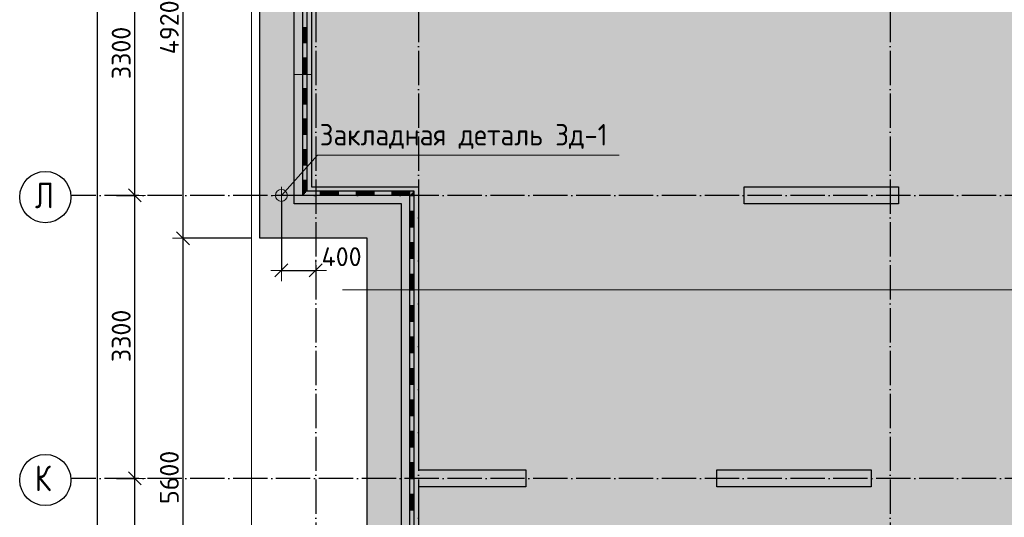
# Model space of a CAD drawing. Header units: millimetres. Extents: x -3483 to 105345, y -283423 to 72284.
# Tile 75 of 165: x -3453 to 8033, y 24646 to 30449. Entities that reach past the tile are written whole.
import ezdxf

# ---------------------------------------------------------------- set-up
doc = ezdxf.new("R2010")
doc.units = ezdxf.units.MM
doc.header["$PDMODE"] = 65
for name, pattern in [('______11', [500, 400, -50, 0, -50]), ('______2', [270, 200, -70]), ('______5', [1100, 800, -100, 100, -100])]:
    doc.linetypes.add(name, pattern=pattern)
for name, color, linetype, lineweight in [('Standard', 7, 'Continuous', 25), ('Закладная деталь_ общее', 7, 'Continuous', 25), ('Колонна (1)', 7, 'Continuous', 35), ('Размерная линия_ общее', 7, 'Continuous', 13), ('Стена_ общее', 7, 'Continuous', 35), ('Фундамент (1)', 7, 'Continuous', 35), ('Фундамент_ общее', 7, 'Continuous', 35)]:
    doc.layers.add(name, color=color, linetype=linetype, lineweight=lineweight)
doc.layers.add('Осевая линия_ общее', color=7, linetype='______5', lineweight=13, true_color=0xa0a0a0)
doc.styles.add('ISOCPEUR', font='ISOCPEUR')
doc.dimstyles.new('DIMSTYLE_4', dxfattribs={"dimtxt": 220, "dimasz": 250, "dimexe": 0, "dimexo": 0, "dimgap": 110, "dimtad": 2, "dimdec": 0, "dimrnd": 5, "dimzin": 12, "dimdsep": 46, "dimtxsty": 'ISOCPEUR', "dimblk1": 'ALL_ML_STRICH', "dimblk2": 'ALL_ML_STRICH', "dimsah": 1, "dimcen": 0, "dimclrd": 7, "dimclre": 256, "dimclrt": 7, "dimadec": 0, "dimazin": 0, "dimtfac": 1, "dimtdec": 0, "dimtix": 1, "dimtmove": 2, "dimatfit": 3, "dimfxl": 0, "dimtzin": 0, "dimlwd": 0, "dimlwe": -3, "dimarcsym": 0})
doc.dimstyles.new('DIMSTYLE_5', dxfattribs={"dimtxt": 220, "dimasz": 250, "dimexe": 0, "dimexo": 0, "dimgap": 110, "dimtad": 2, "dimdec": 0, "dimrnd": 5, "dimzin": 12, "dimdsep": 46, "dimtxsty": 'ISOCPEUR', "dimblk1": 'ALL_ML_STRICH', "dimblk2": 'ALL_ML_STRICH', "dimsah": 1, "dimcen": 0, "dimclrd": 7, "dimclre": 256, "dimclrt": 7, "dimadec": 0, "dimazin": 0, "dimtfac": 1, "dimtdec": 0, "dimtix": 1, "dimtmove": 2, "dimatfit": 3, "dimfxl": 0, "dimtvp": 1.2, "dimtzin": 0, "dimlwd": 0, "dimlwe": -3, "dimarcsym": 0})

# ---------------------------------------------------------------- blocks, each defined once
blk = doc.blocks.new('ALL_ML_STRICH')
at = {"color": 0, "linetype": 'ByBlock', "lineweight": -2}
for p, q in [((0, -0.5), (0, 0.5)), ((-1, 0), (0.5, 0)), ((-0.3, -0.3), (0.3, 0.3))]:
    blk.add_line(p, q, dxfattribs=at)
blk = doc.blocks.new('*D28')
at = {"layer": 'DEFPOINTS', "color": 7, "linetype": 'Continuous', "lineweight": 13, "transparency": 33554687}
for p in [(-650, 27900), (-1547, 22300), (-650, 22300)]:
    blk.add_point(p, dxfattribs=at)
at = {"layer": 'Размерная линия_ общее', "color": 253, "linetype": 'Continuous', "lineweight": -2, "true_color": 0xa0a0a0, "transparency": 33554687}
for p, q in [((-750, 27900), (-1547, 27900)), ((-750, 22300), (-1547, 22300))]:
    blk.add_line(p, q, dxfattribs=at)
at = {"layer": 'Размерная линия_ общее', "color": 7, "linetype": 'Continuous', "lineweight": -2, "transparency": 33554687}
blk.add_line((-1547, 22300), (-1547, 27900), dxfattribs=at)
at = {"layer": 'Размерная линия_ общее', "color": 7, "linetype": 'Continuous', "lineweight": 13, "transparency": 33554687, "xscale": 250, "yscale": 250, "zscale": 250}
for p, rotation in [((-1547, 27900), 90), ((-1547, 22300), 270)]:
    blk.add_blockref('ALL_ML_STRICH', p, dxfattribs=dict(at, rotation=rotation))
at = {"layer": 'Размерная линия_ общее', "color": 7, "linetype": 'Continuous', "lineweight": 13, "transparency": 33554687, "insert": (-1707, 25111), "char_height": 220, "width": 880, "attachment_point": 5, "rotation": 90, "style": 'ISOCPEUR'}
blk.add_mtext('\\A1;{5600}', dxfattribs=at)
blk = doc.blocks.new('*D29')
at = {"layer": 'DEFPOINTS', "color": 7, "linetype": 'Continuous', "lineweight": 13, "transparency": 33554687}
for p in [(-650, 32820), (-1547, 27900), (-650, 27900)]:
    blk.add_point(p, dxfattribs=at)
at = {"layer": 'Размерная линия_ общее', "color": 253, "linetype": 'Continuous', "lineweight": -2, "true_color": 0xa0a0a0, "transparency": 33554687}
for p, q in [((-750, 32820), (-1547, 32820)), ((-750, 27900), (-1547, 27900))]:
    blk.add_line(p, q, dxfattribs=at)
at = {"layer": 'Размерная линия_ общее', "color": 7, "linetype": 'Continuous', "lineweight": -2, "transparency": 33554687}
blk.add_line((-1547, 27900), (-1547, 32820), dxfattribs=at)
at = {"layer": 'Размерная линия_ общее', "color": 7, "linetype": 'Continuous', "lineweight": 13, "transparency": 33554687, "xscale": 250, "yscale": 250, "zscale": 250}
for p, rotation in [((-1547, 32820), 90), ((-1547, 27900), 270)]:
    blk.add_blockref('ALL_ML_STRICH', p, dxfattribs=dict(at, rotation=rotation))
at = {"layer": 'Размерная линия_ общее', "color": 7, "linetype": 'Continuous', "lineweight": 13, "transparency": 33554687, "insert": (-1707, 30360), "char_height": 220, "width": 880, "attachment_point": 5, "rotation": 90, "style": 'ISOCPEUR'}
blk.add_mtext('\\A1;{4920}', dxfattribs=at)
blk = doc.blocks.new('*D686')
at = {"layer": 'DEFPOINTS', "color": 7, "linetype": 'Continuous', "lineweight": 13, "transparency": 33554687}
for p in [(-2418, 46490), (-2783, 0), (-2544, 0)]:
    blk.add_point(p, dxfattribs=at)
at = {"layer": 'Размерная линия_ общее', "color": 253, "linetype": 'Continuous', "lineweight": -2, "true_color": 0xa0a0a0, "transparency": 33554687}
for p, q in [((-2438, 46490), (-2544, 46490)), ((-2763, 0), (-2544, 0))]:
    blk.add_line(p, q, dxfattribs=at)
at = {"layer": 'Размерная линия_ общее', "color": 7, "linetype": 'Continuous', "lineweight": -2, "transparency": 33554687}
blk.add_line((-2544, 0), (-2544, 46490), dxfattribs=at)
at = {"layer": 'Размерная линия_ общее', "color": 7, "linetype": 'Continuous', "lineweight": 13, "transparency": 33554687, "xscale": 250, "yscale": 250, "zscale": 250}
for p, rotation in [((-2544, 46490), 90), ((-2544, 0), 270)]:
    blk.add_blockref('ALL_ML_STRICH', p, dxfattribs=dict(at, rotation=rotation))
at = {"layer": 'Размерная линия_ общее', "color": 7, "linetype": 'Continuous', "lineweight": 13, "transparency": 33554687, "insert": (-2704, 23234), "char_height": 220, "width": 1100, "attachment_point": 5, "rotation": 90, "style": 'ISOCPEUR'}
blk.add_mtext('\\A1;{46490}', dxfattribs=at)
blk = doc.blocks.new('*D694')
at = {"layer": 'DEFPOINTS', "color": 7, "linetype": 'Continuous', "lineweight": 13, "transparency": 33554687}
for p in [(-2424, 25100), (-2424, 21800), (-2109, 21800)]:
    blk.add_point(p, dxfattribs=at)
at = {"layer": 'Размерная линия_ общее', "color": 253, "linetype": 'Continuous', "lineweight": -2, "true_color": 0xa0a0a0, "transparency": 33554687}
for p, q in [((-2324, 25100), (-2109, 25100)), ((-2324, 21800), (-2109, 21800))]:
    blk.add_line(p, q, dxfattribs=at)
at = {"layer": 'Размерная линия_ общее', "color": 7, "linetype": 'Continuous', "lineweight": -2, "transparency": 33554687}
blk.add_line((-2109, 21800), (-2109, 25100), dxfattribs=at)
at = {"layer": 'Размерная линия_ общее', "color": 7, "linetype": 'Continuous', "lineweight": 13, "transparency": 33554687, "xscale": 250, "yscale": 250, "zscale": 250}
for p, rotation in [((-2109, 25100), 90), ((-2109, 21800), 270)]:
    blk.add_blockref('ALL_ML_STRICH', p, dxfattribs=dict(at, rotation=rotation))
at = {"layer": 'Размерная линия_ общее', "color": 7, "linetype": 'Continuous', "lineweight": 13, "transparency": 33554687, "insert": (-2269, 23461), "char_height": 220, "width": 880, "attachment_point": 5, "rotation": 90, "style": 'ISOCPEUR'}
blk.add_mtext('\\A1;{3300}', dxfattribs=at)
blk = doc.blocks.new('*D695')
at = {"layer": 'DEFPOINTS', "color": 7, "linetype": 'Continuous', "lineweight": 13, "transparency": 33554687}
for p in [(-2424, 28400), (-2424, 25100), (-2109, 25100)]:
    blk.add_point(p, dxfattribs=at)
at = {"layer": 'Размерная линия_ общее', "color": 253, "linetype": 'Continuous', "lineweight": -2, "true_color": 0xa0a0a0, "transparency": 33554687}
for p, q in [((-2324, 28400), (-2109, 28400)), ((-2324, 25100), (-2109, 25100))]:
    blk.add_line(p, q, dxfattribs=at)
at = {"layer": 'Размерная линия_ общее', "color": 7, "linetype": 'Continuous', "lineweight": -2, "transparency": 33554687}
blk.add_line((-2109, 25100), (-2109, 28400), dxfattribs=at)
at = {"layer": 'Размерная линия_ общее', "color": 7, "linetype": 'Continuous', "lineweight": 13, "transparency": 33554687, "xscale": 250, "yscale": 250, "zscale": 250}
for p, rotation in [((-2109, 28400), 90), ((-2109, 25100), 270)]:
    blk.add_blockref('ALL_ML_STRICH', p, dxfattribs=dict(at, rotation=rotation))
at = {"layer": 'Размерная линия_ общее', "color": 7, "linetype": 'Continuous', "lineweight": 13, "transparency": 33554687, "insert": (-2269, 26761), "char_height": 220, "width": 880, "attachment_point": 5, "rotation": 90, "style": 'ISOCPEUR'}
blk.add_mtext('\\A1;{3300}', dxfattribs=at)
blk = doc.blocks.new('*D696')
at = {"layer": 'DEFPOINTS', "color": 7, "linetype": 'Continuous', "lineweight": 13, "transparency": 33554687}
for p in [(-2424, 31700), (-2424, 28400), (-2109, 28400)]:
    blk.add_point(p, dxfattribs=at)
at = {"layer": 'Размерная линия_ общее', "color": 253, "linetype": 'Continuous', "lineweight": -2, "true_color": 0xa0a0a0, "transparency": 33554687}
for p, q in [((-2324, 31700), (-2109, 31700)), ((-2324, 28400), (-2109, 28400))]:
    blk.add_line(p, q, dxfattribs=at)
at = {"layer": 'Размерная линия_ общее', "color": 7, "linetype": 'Continuous', "lineweight": -2, "transparency": 33554687}
blk.add_line((-2109, 28400), (-2109, 31700), dxfattribs=at)
at = {"layer": 'Размерная линия_ общее', "color": 7, "linetype": 'Continuous', "lineweight": 13, "transparency": 33554687, "xscale": 250, "yscale": 250, "zscale": 250}
for p, rotation in [((-2109, 31700), 90), ((-2109, 28400), 270)]:
    blk.add_blockref('ALL_ML_STRICH', p, dxfattribs=dict(at, rotation=rotation))
at = {"layer": 'Размерная линия_ общее', "color": 7, "linetype": 'Continuous', "lineweight": 13, "transparency": 33554687, "insert": (-2269, 30061), "char_height": 220, "width": 880, "attachment_point": 5, "rotation": 90, "style": 'ISOCPEUR'}
blk.add_mtext('\\A1;{3300}', dxfattribs=at)
blk = doc.blocks.new('ЭЛЕМЕНТ_УЗОРА_5')
at = {"layer": 'Standard', "color": 7, "linetype": 'Continuous', "lineweight": 25, "transparency": 33554687}
for p, q in [((-150, 30182), (-150, 30538)), ((-100, 30182), (-100, 30538)), ((-150, 30360), (-100, 30360)), ((-140, 30182), (-140, 30360)), ((-130, 30182), (-130, 30360)), ((-120, 30182), (-120, 30360)), ((-110, 30182), (-110, 30360)), ((-150, 29825), (-150, 30182)), ((-150, 30182), (-100, 30182)), ((-150, 30182), (-100, 30182)), ((-100, 29825), (-100, 30182)), ((-150, 30004), (-100, 30004)), ((-140, 29825), (-140, 30004)), ((-130, 29825), (-130, 30004)), ((-120, 29825), (-120, 30004)), ((-110, 29825), (-110, 30004)), ((-150, 29469), (-150, 29825)), ((-150, 29825), (-100, 29825)), ((-150, 29825), (-100, 29825)), ((-100, 29469), (-100, 29825)), ((-150, 29647), (-100, 29647)), ((-140, 29469), (-140, 29647)), ((-130, 29469), (-130, 29647)), ((-120, 29469), (-120, 29647)), ((-110, 29469), (-110, 29647)), ((-150, 29113), (-150, 29469)), ((-150, 29469), (-100, 29469)), ((-150, 29469), (-100, 29469)), ((-100, 29113), (-100, 29469)), ((-150, 29291), (-100, 29291)), ((-140, 29113), (-140, 29291)), ((-130, 29113), (-130, 29291)), ((-120, 29113), (-120, 29291)), ((-110, 29113), (-110, 29291)), ((-150, 28756), (-150, 29113)), ((-150, 29113), (-100, 29113)), ((-150, 29113), (-100, 29113)), ((-100, 28756), (-100, 29113)), ((-150, 28935), (-100, 28935)), ((-140, 28756), (-140, 28935)), ((-130, 28756), (-130, 28935)), ((-120, 28756), (-120, 28935)), ((-110, 28756), (-110, 28935)), ((-150, 28400), (-150, 28756)), ((-150, 28756), (-100, 28756)), ((-150, 28756), (-100, 28756)), ((-100, 28450), (-100, 28756)), ((-150, 28578), (-100, 28578)), ((-140, 28410), (-140, 28578)), ((-130, 28420), (-130, 28578)), ((-120, 28430), (-120, 28578)), ((-110, 28440), (-110, 28578)), ((-150, 28400), (-150, 28400)), ((-150, 28400), (-150, 28400)), ((-150, 28400), (-150, 28400)), ((267, 28450), (-100, 28450)), ((58, 28400), (58, 28450)), ((267, 28440), (58, 28440)), ((267, 28430), (58, 28430)), ((267, 28420), (58, 28420)), ((267, 28410), (58, 28410)), ((683, 28450), (267, 28450)), ((267, 28400), (267, 28450)), ((267, 28400), (267, 28450)), ((683, 28400), (267, 28400)), ((475, 28400), (475, 28450)), ((683, 28440), (475, 28440)), ((683, 28430), (475, 28430)), ((683, 28420), (475, 28420)), ((683, 28410), (475, 28410)), ((1100, 28450), (683, 28450)), ((683, 28400), (683, 28450)), ((683, 28400), (683, 28450)), ((1100, 28400), (683, 28400)), ((892, 28400), (892, 28450)), ((1100, 28440), (892, 28440)), ((1100, 28430), (892, 28430)), ((1100, 28420), (892, 28420)), ((1100, 28410), (892, 28410)), ((1150, 28450), (1100, 28450)), ((1100, 28400), (1100, 28450)), ((1100, 28400), (1100, 28450)), ((1100, 28400), (1100, 28400)), ((1110, 28400), (1110, 28410)), ((1120, 28400), (1120, 28420)), ((1130, 28400), (1130, 28430)), ((1140, 28400), (1140, 28440)), ((1150, 28400), (1150, 28450)), ((1150, 28033), (1150, 28400)), ((1100, 28217), (1150, 28217)), ((1110, 28033), (1110, 28217)), ((1120, 28033), (1120, 28217)), ((1130, 28033), (1130, 28217)), ((1140, 28033), (1140, 28217)), ((1100, 27667), (1100, 28033)), ((1100, 28033), (1150, 28033)), ((1100, 28033), (1150, 28033)), ((1150, 27667), (1150, 28033)), ((1100, 27850), (1150, 27850)), ((1110, 27667), (1110, 27850)), ((1120, 27667), (1120, 27850)), ((1130, 27667), (1130, 27850)), ((1140, 27667), (1140, 27850)), ((1100, 27300), (1100, 27667)), ((1100, 27667), (1150, 27667)), ((1100, 27667), (1150, 27667)), ((1150, 27300), (1150, 27667)), ((1100, 27483), (1150, 27483)), ((1110, 27300), (1110, 27483)), ((1120, 27300), (1120, 27483)), ((1130, 27300), (1130, 27483)), ((1140, 27300), (1140, 27483)), ((1100, 26933), (1100, 27300)), ((1100, 27300), (1150, 27300)), ((1100, 27300), (1150, 27300)), ((1150, 26933), (1150, 27300)), ((1100, 27117), (1150, 27117)), ((1110, 26933), (1110, 27117)), ((1120, 26933), (1120, 27117)), ((1130, 26933), (1130, 27117)), ((1140, 26933), (1140, 27117)), ((1100, 26567), (1100, 26933)), ((1100, 26933), (1150, 26933)), ((1100, 26933), (1150, 26933)), ((1150, 26567), (1150, 26933)), ((1100, 26750), (1150, 26750)), ((1110, 26567), (1110, 26750)), ((1120, 26567), (1120, 26750)), ((1130, 26567), (1130, 26750)), ((1140, 26567), (1140, 26750)), ((1100, 26200), (1100, 26567)), ((1100, 26567), (1150, 26567)), ((1100, 26567), (1150, 26567)), ((1150, 26200), (1150, 26567)), ((1100, 26383), (1150, 26383)), ((1110, 26200), (1110, 26383)), ((1120, 26200), (1120, 26383)), ((1130, 26200), (1130, 26383)), ((1140, 26200), (1140, 26383)), ((1100, 25833), (1100, 26200)), ((1100, 26200), (1150, 26200)), ((1100, 26200), (1150, 26200)), ((1150, 25833), (1150, 26200)), ((1100, 26017), (1150, 26017)), ((1110, 25833), (1110, 26017)), ((1120, 25833), (1120, 26017)), ((1130, 25833), (1130, 26017)), ((1140, 25833), (1140, 26017)), ((1100, 25467), (1100, 25833)), ((1100, 25833), (1150, 25833)), ((1100, 25833), (1150, 25833)), ((1150, 25467), (1150, 25833)), ((1100, 25650), (1150, 25650)), ((1110, 25467), (1110, 25650)), ((1120, 25467), (1120, 25650)), ((1130, 25467), (1130, 25650)), ((1140, 25467), (1140, 25650)), ((1100, 25100), (1100, 25467)), ((1100, 25467), (1150, 25467)), ((1100, 25467), (1150, 25467)), ((1150, 25100), (1150, 25467)), ((1100, 25283), (1150, 25283)), ((1110, 25100), (1110, 25283)), ((1120, 25100), (1120, 25283)), ((1130, 25100), (1130, 25283)), ((1140, 25100), (1140, 25283)), ((1100, 24733), (1100, 25100)), ((1100, 25100), (1150, 25100)), ((1100, 25100), (1150, 25100)), ((1150, 24733), (1150, 25100)), ((1100, 24917), (1150, 24917)), ((1110, 24733), (1110, 24917)), ((1120, 24733), (1120, 24917)), ((1130, 24733), (1130, 24917)), ((1140, 24733), (1140, 24917)), ((1100, 24367), (1100, 24733)), ((1100, 24733), (1150, 24733)), ((1100, 24733), (1150, 24733)), ((1150, 24367), (1150, 24733))]:
    blk.add_line(p, q, dxfattribs=at)
for points in [[(267, 28400), (-150, 28400), (-150, 28400)], [(1100, 28033), (1100, 28400), (1100, 28400)], [(1100, 28400), (1100, 28400), (1150, 28400)], [(1100, 28400), (1100, 28400), (1150, 28400)]]:
    blk.add_lwpolyline(points, dxfattribs=at)
blk = doc.blocks.new('*D857')
at = {"layer": 'DEFPOINTS', "color": 7, "linetype": 'Continuous', "lineweight": 13, "transparency": 33554687}
for p in [(-400, 28440), (0, 27598), (-400, 27525)]:
    blk.add_point(p, dxfattribs=at)
at = {"layer": 'Размерная линия_ общее', "color": 253, "linetype": 'Continuous', "lineweight": -2, "true_color": 0xa0a0a0, "transparency": 33554687}
for p, q in [((-400, 28340), (-400, 27525)), ((0, 27525), (0, 27525))]:
    blk.add_line(p, q, dxfattribs=at)
at = {"layer": 'Размерная линия_ общее', "color": 7, "linetype": 'Continuous', "lineweight": -2, "transparency": 33554687}
blk.add_line((-400, 27525), (0, 27525), dxfattribs=at)
at = {"layer": 'Размерная линия_ общее', "color": 7, "linetype": 'Continuous', "lineweight": 13, "transparency": 33554687, "xscale": 250, "yscale": 250, "zscale": 250, "rotation": 180}
blk.add_blockref('ALL_ML_STRICH', (-400, 27525), dxfattribs=at)
at = {"layer": 'Размерная линия_ общее', "color": 7, "linetype": 'Continuous', "lineweight": 13, "transparency": 33554687, "xscale": 250, "yscale": 250, "zscale": 250}
blk.add_blockref('ALL_ML_STRICH', (0, 27525), dxfattribs=at)
at = {"layer": 'Размерная линия_ общее', "color": 7, "linetype": 'Continuous', "lineweight": 13, "transparency": 33554687, "insert": (302, 27685), "char_height": 220, "width": 660, "attachment_point": 5, "style": 'ISOCPEUR'}
blk.add_mtext('\\A1;{400}', dxfattribs=at)

msp = doc.modelspace()

# ---------------------------------------------------------------- hatches: boundary and pattern name
at = {"layer": 'Фундамент (1)', "linetype": 'Continuous', "lineweight": 13, "true_color": 0xc7c7c7, "transparency": 33554687}
h = msp.add_hatch(color=9, dxfattribs=at)
h.paths.add_polyline_path([(14500, 40050), (14500, 46590), (600, 46590), (600, 43340), (-650, 43340), (-650, 38420), (600, 38420), (600, 32820), (-650, 32820), (-650, 27900), (600, 27900), (600, 22300), (-650, 22300), (-650, 18000), (600, 18000), (600, 12640), (-650, 12640), (-650, 10119.9), (2567.4, 6902.4), (3451.3, 7786.3), (7715.2, 3522.4), (6831.3, 2638.6), (10119.9, -650), (12590, -650), (12590, 600), (17950, 600), (17950, -650), (22250, -650), (22250, 600), (25150, 600), (25150, 14500), (22052, 14500), (21015.9, 15536.2), (22316.9, 16837.3), (16695.4, 22458.8), (15394.4, 21157.7), (14500, 22052), (14500, 31190), (16340, 31190), (16340, 40050)])
h.paths.add_polyline_path([(16320.7, 19807.1), (16744.9, 20231.4), (17169.2, 19807.1), (16744.9, 19382.8)], flags=16)
h.paths.add_polyline_path([(6480, 35420), (6480, 34820), (5880, 34820), (5880, 35420)], flags=16)
h.paths.add_polyline_path([(6100, 14400), (6100, 15000), (6700, 15000), (6700, 14400)], flags=16)

# ---------------------------------------------------------------- linework, layer by layer
at = {"layer": 'Standard', "color": 7, "linetype": 'Continuous', "lineweight": 13, "transparency": 33554687}
msp.add_line((311.7, 27300), (14790, 27300), dxfattribs=at)
for points in [[(-750, -750), (25250, -750), (25250, 46690), (-750, 46690), (-750, -750)], [(-400, 28400), (20.8, 28870.8), (3540.8, 28870.8)]]:
    msp.add_lwpolyline(points, dxfattribs=at)
at = {"layer": 'Закладная деталь_ общее', "color": 7, "linetype": 'Continuous', "lineweight": 13, "transparency": 33554687}
for p, q in [((-400, 28300), (-400, 28500)), ((-300, 28400), (-500, 28400))]:
    msp.add_line(p, q, dxfattribs=at)
msp.add_circle((-400, 28400), 70, dxfattribs=at)
at = {"layer": 'Колонна (1)', "color": 7, "lineweight": 25, "transparency": 33554687}
for p, q in [((5000, 28300), (5000, 28500)), ((5000, 28500), (6800, 28500)), ((6800, 28500), (6800, 28300)), ((6800, 28300), (5000, 28300)), ((4680, 25000), (4680, 25200)), ((4680, 25200), (6480, 25200)), ((6480, 25200), (6480, 25000)), ((6480, 25000), (4680, 25000))]:
    msp.add_line(p, q, dxfattribs=at)
at = {"layer": 'Колонна (1)', "color": 7, "linetype": 'Continuous', "lineweight": 25, "transparency": 33554687}
for p, q in [((5000, 28300), (5000, 28500)), ((5000, 28500), (6800, 28500)), ((6800, 28500), (6800, 28300)), ((6800, 28300), (5000, 28300)), ((4680, 25000), (4680, 25200)), ((4680, 25200), (6480, 25200)), ((6480, 25200), (6480, 25000)), ((6480, 25000), (4680, 25000))]:
    msp.add_line(p, q, dxfattribs=at)
at = {"layer": 'Осевая линия_ общее', "color": 253, "linetype": '______11', "lineweight": -3, "true_color": 0xa0a0a0, "transparency": 33554687}
for p, q in [((0, 46590), (0, -2827.9)), ((1200, 46590), (1200, -2827.9)), ((6700, 46590), (6700, -2827.9)), ((14940, 28400), (-2857.8, 28400)), ((14940, 25100), (-2857.8, 25100))]:
    msp.add_line(p, q, dxfattribs=at)
at = {"layer": 'Осевая линия_ общее', "color": 7, "linetype": 'Continuous', "lineweight": -3, "transparency": 33554687}
for centre in [(-3154, 28380.5), (-3154, 25080.5)]:
    msp.add_circle(centre, 298.8, dxfattribs=at)
at = {"layer": 'Стена_ общее', "color": 7, "linetype": 'Continuous', "lineweight": 25, "transparency": 33554687}
for p, q in [((-250, 28500), (-250, 32420)), ((-250, 28500), (-250, 32420)), ((-50, 32220), (-50, 28500)), ((-50, 32220), (-50, 28500)), ((-250, 28300), (-250, 28500)), ((-250, 28300), (-250, 28500)), ((-50, 28500), (1000, 28500)), ((-50, 28500), (1000, 28500)), ((1000, 28500), (1200, 28500)), ((1000, 28500), (1200, 28500)), ((1200, 28500), (1200, 25200)), ((1200, 28500), (1200, 25200)), ((1000, 28300), (-250, 28300)), ((1000, 28300), (-250, 28300)), ((1000, 21900), (1000, 28300)), ((1000, 21900), (1000, 28300)), ((1200, 25200), (2450, 25200)), ((1200, 25200), (2450, 25200)), ((2450, 25200), (2450, 25000)), ((2450, 25200), (2450, 25000)), ((1200, 25000), (1200, 21900)), ((2450, 25000), (1200, 25000)), ((1200, 25000), (1200, 21900)), ((2450, 25000), (1200, 25000))]:
    msp.add_line(p, q, dxfattribs=at)
at = {"layer": 'Стена_ общее', "color": 253, "linetype": '______2', "lineweight": 18, "true_color": 0xababab, "transparency": 33554687}
msp.add_line((-250, 29810), (-50, 29810), dxfattribs=at)
msp.add_line((-250, 29810), (-50, 29810), dxfattribs=at)
at = {"layer": 'Фундамент_ общее', "color": 7, "lineweight": 25, "transparency": 33554687}
for p, q in [((-650, 27900), (-650, 32820)), ((600, 27900), (-650, 27900)), ((600, 22300), (600, 27900))]:
    msp.add_line(p, q, dxfattribs=at)
at = {"layer": 'Фундамент_ общее', "color": 7, "linetype": 'Continuous', "lineweight": 25, "transparency": 33554687}
for p, q in [((-650, 27900), (-650, 32820)), ((600, 27900), (-650, 27900)), ((600, 22300), (600, 27900))]:
    msp.add_line(p, q, dxfattribs=at)

# ---------------------------------------------------------------- block references
at = {"layer": 'Standard', "color": 7, "linetype": 'Continuous', "lineweight": 25, "transparency": 33554687}
msp.add_blockref('ЭЛЕМЕНТ_УЗОРА_5', (0, 0), dxfattribs=at)

# ---------------------------------------------------------------- texts
at = {"layer": 'Standard', "color": 7, "linetype": 'Continuous', "lineweight": 13, "transparency": 33554687, "insert": (1725.4, 29087.5), "char_height": 250, "width": 3519.776, "attachment_point": 5, "style": 'ISOCPEUR'}
msp.add_mtext('\\A1;{\\fISOCPEUR|i0|b0;\\H250.000000;\\W0.909091;\\C7;Закладная деталь Зд-1}\\P', dxfattribs=at)
at = {"layer": 'Осевая линия_ общее', "color": 7, "linetype": 'Continuous', "lineweight": -3, "transparency": 33554687, "char_height": 300, "width": 359.833, "attachment_point": 7, "style": 'ISOCPEUR'}
for s, insert in [('\\W0.80;Л', (-3274, 28250)), ('\\W0.80;К', (-3274, 24950))]:
    msp.add_mtext(s, dxfattribs=dict(at, insert=insert))

# ---------------------------------------------------------------- dimensions: what is measured, and where the dimension line sits
at = {"layer": 'Размерная линия_ общее', "color": 7, "linetype": 'Continuous', "lineweight": 13, "transparency": 33554687}
for base, p1, p2, picture, middle in [((-2544.2, 46490), (-2763, 0), (-2437.8, 46490), '*D686', (-2704.2, 23234)), ((-1547.4, 32820), (-750, 27900), (-750, 32820), '*D29', (-1707.4, 30360)), ((-2108.6, 31700), (-2323.8, 28400), (-2323.8, 31700), '*D696', (-2268.6, 30061)), ((-2108.6, 28400), (-2323.8, 25100), (-2323.8, 28400), '*D695', (-2268.6, 26761)), ((-1547.4, 27900), (-750, 22300), (-750, 27900), '*D28', (-1707.4, 25111)), ((-2108.6, 25100), (-2323.8, 21800), (-2323.8, 25100), '*D694', (-2268.6, 23461))]:
    dim = msp.add_linear_dim(base=base, p1=p1, p2=p2, angle=90, dimstyle='DIMSTYLE_4', override={"dimpost": '<>', "dimclrd": 7, "dimclre": 253, "dimclrt": 7, "dimlwd": 0, "dimlwe": 65533}, dxfattribs=at)
    dim.commit()
    dim.dimension.update_dxf_attribs({"geometry": picture, "text_midpoint": middle, "dimtype": 160})
dim = msp.add_linear_dim(base=(0, 27524.6), p1=(-400, 28340), p2=(0, 27524.6), dimstyle='DIMSTYLE_5', override={"dimpost": '<>', "dimclrd": 7, "dimclre": 253, "dimclrt": 7, "dimlwd": 0, "dimlwe": 65533}, dxfattribs=at)
dim.commit()
dim.dimension.update_dxf_attribs({"geometry": '*D857', "text_midpoint": (302.4, 27684.5), "dimtype": 160})

doc.saveas('drawing.dxf')
